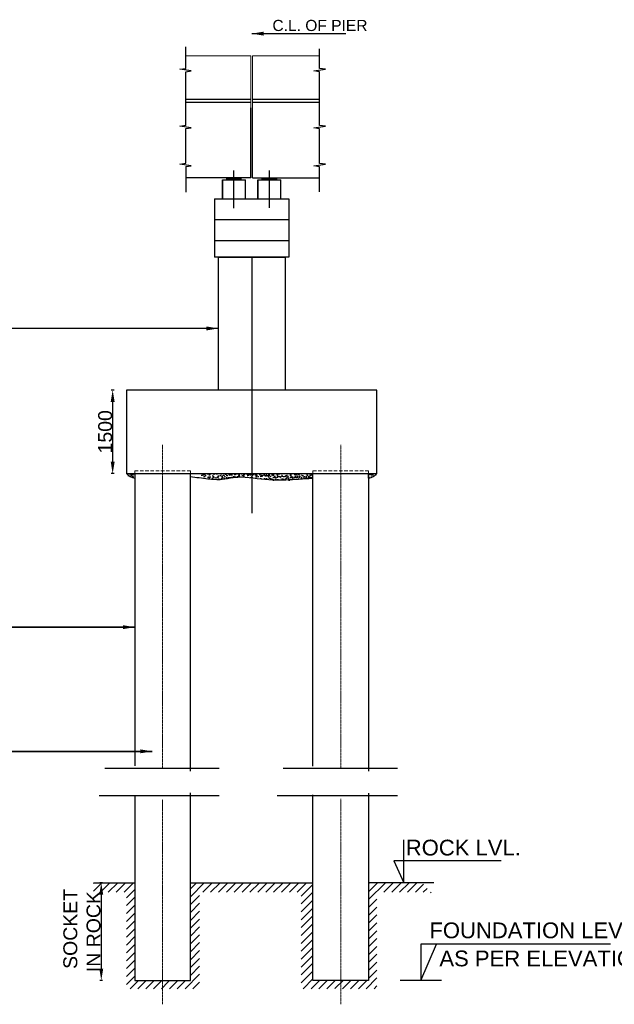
# Model space of a CAD drawing. Header units: inches. Extents: x 4599583 to 28059683, y 2538860 to 28133222499.
# Tile 5 of 89: x 14135288 to 14178010, y 2601718 to 2672427. Entities that reach past the tile are written whole.
import ezdxf

# ---------------------------------------------------------------- set-up
doc = ezdxf.new("R2010")
doc.units = ezdxf.units.IN
doc.header["$MEASUREMENT"] = 0
doc.linetypes.add('CENTER', pattern=[2, 1.25, -0.25, 0.25, -0.25])
doc.linetypes.add('HIDDEN', pattern=[0.375, 0.25, -0.125])
for name, color, linetype, lineweight in [('BSTR', 62, 'Continuous', 13), ('CEN', 3, 'CENTER', 13), ('GL', 5, 'Continuous', 30), ('HATCH', 6, 'Continuous', 9), ('PITCH', 8, 'Continuous', 5), ('STEEL', 12, 'Continuous', 35), ('STR', 7, 'Continuous', 25), ('SYM', 8, 'Continuous', 5)]:
    doc.layers.add(name, color=color, linetype=linetype, lineweight=lineweight)
for name, color, linetype in [('CENTER', 3, 'CENTER'), ('CHNGE', 31, 'Continuous'), ('TEX', 6, 'Continuous'), ('text', 7, 'Continuous')]:
    doc.layers.add(name, color=color, linetype=linetype)
doc.layers.add('dim', color=7, linetype='Continuous', plot=False)
doc.styles.add('ROMANS', font='arial.ttf')
doc.linetypes.add('ZIGZAG', pattern='A,0.0001,-0.2,[131,ltypeshp.shx,S=0.2,R=0,X=-0.2,Y=0],-0.4,[131,ltypeshp.shx,S=0.2,R=180,X=0.2,Y=0],-0.2', length=0.8001)
doc.dimstyles.new('ROMANS', dxfattribs={"dimtxt": 1000, "dimasz": 850, "dimexe": 100, "dimexo": 100, "dimgap": 25, "dimtad": 1, "dimdec": 0, "dimzin": 9, "dimdsep": 46, "dimtxsty": 'ROMANS', "dimcen": 325, "dimclrd": 4, "dimclre": 4, "dimclrt": 6, "dimadec": 0, "dimazin": 0, "dimtfac": 1, "dimtdec": 0, "dimtmove": 0, "dimatfit": 3, "dimfxl": 1, "dimtolj": 1, "dimtzin": 9, "dimarcsym": 0})
pattern_1 = [(45, (13763737.87, 2297465.47), (-282.83988, 282.83988), [])]

# ---------------------------------------------------------------- blocks, each defined once
blk = doc.blocks.new('*D251')
at = {"layer": 'Defpoints', "color": 0, "transparency": 16777216}
for p in [(14141969, 2645832), (14142959, 2645832), (14142959, 2639833)]:
    blk.add_point(p, dxfattribs=at)
at = {"layer": 'STR', "color": 0, "lineweight": -2, "transparency": 16777216}
for p, q in [((14142069, 2645832), (14141869, 2645832)), ((14141969, 2640683), (14141969, 2644982)), ((14142069, 2639833), (14141869, 2639833))]:
    blk.add_line(p, q, dxfattribs=at)
at = {"layer": 'STR', "color": 0, "transparency": 16777216}
for points in [[(14141828, 2644982), (14142111, 2644982), (14141969, 2645832)], [(14141828, 2640683), (14142111, 2640683), (14141969, 2639833)]]:
    blk.add_solid(points, dxfattribs=at)
at = {"layer": 'STR', "color": 6, "transparency": 16777216, "insert": (14141434, 2642832), "char_height": 1000, "attachment_point": 5, "rotation": 90, "style": 'ROMANS'}
blk.add_mtext('\\A1;{\\C256;1500}', dxfattribs=at)
blk = doc.blocks.new('*D253')
at = {"layer": 'Defpoints', "color": 0, "transparency": 16777216}
for p in [(14143559, 2610438), (14141149, 2603438), (14143559, 2603438)]:
    blk.add_point(p, dxfattribs=at)
at = {"layer": 'STR', "color": 0, "lineweight": -2, "transparency": 16777216}
for p, q in [((14141249, 2610438), (14141049, 2610438)), ((14141149, 2609588), (14141149, 2604288)), ((14141249, 2603438), (14141049, 2603438))]:
    blk.add_line(p, q, dxfattribs=at)
at = {"layer": 'STR', "color": 0, "transparency": 16777216}
for points in [[(14141008, 2609588), (14141291, 2609588), (14141149, 2610438)], [(14141008, 2604288), (14141291, 2604288), (14141149, 2603438)]]:
    blk.add_solid(points, dxfattribs=at)
at = {"layer": 'STR', "color": 6, "transparency": 16777216, "insert": (14139765, 2606938), "char_height": 1000, "attachment_point": 5, "rotation": 90, "style": 'ROMANS'}
blk.add_mtext('\\A1;{\\C256; SOCKET \\PIN ROCK}', dxfattribs=at)

msp = doc.modelspace()

# ---------------------------------------------------------------- hatches: boundary and pattern name
at = {"layer": 'HATCH', "lineweight": 25, "ltscale": 0.5}
h = msp.add_hatch(dxfattribs=at)
h.set_pattern_fill('ANGLE', color=0, scale=6, style=0)
h.set_pattern_definition([(180, (17681299.05, 456883.28), (0, 41.91), [30.48, -11.43]), (90, (17681299.05, 456883.28), (41.91, 3e-15), [30.48, -11.43])])
h.paths.add_polyline_path([(14150159.183, 2661073.499), (14150684.184, 2661073.499), (14150684.184, 2660917.499), (14150159.183, 2660917.499)])
h.paths.add_polyline_path([(14150684.184, 2661073.499), (14151209.185, 2661073.499), (14151209.185, 2660917.499), (14150684.184, 2660917.499)])
h = msp.add_hatch(dxfattribs=at)
h.set_pattern_fill('ANGLE', color=0, scale=6, style=0)
h.set_pattern_definition([(180, (17681599.05, 456883.28), (0, 41.91), [30.48, -11.43]), (90, (17681599.05, 456883.28), (41.91, 3e-15), [30.48, -11.43])])
h.paths.add_polyline_path([(14153759.183, 2661073.499), (14153234.182, 2661073.499), (14153234.182, 2660917.499), (14153759.183, 2660917.499)])
h.paths.add_polyline_path([(14153234.182, 2661073.499), (14152709.181, 2661073.499), (14152709.181, 2660917.499), (14153234.182, 2660917.499)])
at = {"layer": 'STEEL', "lineweight": 25}
h = msp.add_hatch(dxfattribs=at)
h.set_pattern_fill('AR-CONC', color=0, scale=59.9994, style=0)
h.set_pattern_definition([(50, (13764937.86, 2299031.2), (430.3518, -37.6509), [44.99955, -494.99505]), (355, (13764937.86, 2299031.2), (-83.24997, 451.31077), [35.99964, -395.99604]), (100.4514, (13764973.7, 2299028.06), (347.10216, 413.6596), [38.24373, -420.68106]), (46.1842, (13764937.86, 2299151.2), (640.3382, -99.3104), [67.4993, -742.4926]), (96.6356, (13764991.2, 2299142.9), (560.792, 584.4649), [57.3656, -631.0215]), (351.1842, (13764937.86, 2299151.2), (560.7916, 584.4653), [53.9995, -593.9941]), (21, (13764997.86, 2299121.2), (358.14065, -241.56892), [44.99955, -494.99505]), (326, (13764997.86, 2299121.2), (145.98774, 435.08568), [35.99964, -395.99604]), (71.4514, (13765027.7, 2299101.07), (504.12854, 193.51636), [38.24373, -420.68106]), (37.5, (13764937.86, 2299031.2), (7.29584, 199.734315), [0, -391.19609, 0, -401.99598, 0, -397.49602]), (7.5, (13764937.86, 2299031.2), (157.84014, 236.64466), [0, -229.19771, 0, -382.19618, 0, -151.49848]), (327.5, (13764804.06, 2299031.2), (320.29026, -13.53279), [0, -149.9985, 0, -467.99532, 0, -620.99379]), (317.5, (13764744.06, 2299031.2), (349.9082, 60.06239), [0, -194.99805, 0, -310.7969, 0, -440.99559])])
h.paths.add_polyline_path([(14143559.267, 2639832.506), (14142959.273, 2639832.506, 0.197566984), (14143559.267, 2639512.509)])
h = msp.add_hatch(dxfattribs=at)
h.set_pattern_fill('AR-CONC', color=0, scale=59.9994, style=0)
h.set_pattern_definition([(50, (16794249.77, 2927190.3), (430.351806, -37.650904), [44.99955, -494.99505]), (355, (16794249.77, 2927190.3), (-83.24997, 451.31077), [35.99964, -395.99604]), (100.4514, (16794285.63, 2927187.15), (347.10216, 413.65959), [38.24373, -420.68106]), (46.1842, (16794249.77, 2927310.3), (640.33823, -99.31042), [67.49932, -742.49257]), (96.6356, (16794303.1, 2927302), (560.79202, 584.46488), [57.3656, -631.02149]), (351.1842, (16794249.8, 2927310.3), (560.79156, 584.46532), [53.99946, -593.99406]), (21, (16794309.77, 2927280.3), (358.14065, -241.56892), [44.99955, -494.99505]), (326, (16794309.77, 2927280.3), (145.98774, 435.085676), [35.99964, -395.99604]), (71.4514, (16794339.6, 2927260.16), (504.128536, 193.51636), [38.24373, -420.68106]), (37.5, (16794249.77, 2927190.29), (7.29584, 199.734315), [0, -391.196088, 0, -401.99598, 0, -397.496025]), (7.5, (16794249.77, 2927190.3), (157.840144, 236.64466), [0, -229.197708, 0, -382.196178, 0, -151.498485]), (327.5, (16794115.97, 2927190.29), (320.290259, -13.532788), [0, -149.9985, 0, -467.99532, 0, -620.99379]), (317.5, (16794055.97, 2927190.3), (349.908202, 60.06239), [0, -194.99805, 0, -310.796892, 0, -440.99559])])
edge = h.paths.add_edge_path()
edge.add_line((14151959.183, 2639832.506), (14148359.219, 2639832.506))
edge.add_line((14148359.219, 2639832.506), (14148359.219, 2639618.353))
edge.add_spline(control_points=[(14148359.219, 2639618.353), (14148509.53, 2639560.508), (14148975.266, 2639381.633), (14149767.969, 2639384.264), (14150798.491, 2639624.395), (14151513.119, 2639586.189), (14151959.183, 2639539.044)], knot_values=[0.674050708, 0.674050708, 0.674050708, 0.674050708, 120.996110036, 373.42191176, 577.886559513, 911.963916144, 911.963916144, 911.963916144, 911.963916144], degree=3, periodic=0)
edge.add_line((14151959.183, 2639539.044), (14151959.183, 2639832.506))
edge = h.paths.add_edge_path()
edge.add_spline(control_points=[(14151959.183, 2639539.044), (14152275.949, 2639505.565), (14153349.703, 2639352.675), (14154565.765, 2639277.749), (14155428.534, 2639481.642), (14155862.895, 2639474.283)], knot_values=[911.963916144, 911.963916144, 911.963916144, 911.963916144, 1149.204394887, 1712.636086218, 1813.149954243, 1813.149954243, 1813.149954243, 1813.149954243], degree=3, periodic=0)
edge.add_line((14156359.139, 2639512.509), (14156359.139, 2639832.506))
edge.add_line((14156359.139, 2639832.506), (14151959.183, 2639832.506))
edge.add_line((14151959.183, 2639832.506), (14151959.183, 2639539.044))
h = msp.add_hatch(dxfattribs=at)
h.set_pattern_fill('AR-CONC', color=0, scale=59.9994, style=0)
h.set_pattern_definition([(50, (16794249.77, 2927190.3), (430.351806, -37.650904), [44.99955, -494.99505]), (355, (16794249.77, 2927190.3), (-83.24997, 451.31077), [35.99964, -395.99604]), (100.4514, (16794285.63, 2927187.15), (347.10216, 413.65959), [38.24373, -420.68106]), (46.1842, (16794249.77, 2927310.3), (640.33823, -99.31042), [67.49932, -742.49257]), (96.6356, (16794303.1, 2927302), (560.79202, 584.46488), [57.3656, -631.02149]), (351.1842, (16794249.8, 2927310.3), (560.79156, 584.46532), [53.99946, -593.99406]), (21, (16794309.77, 2927280.3), (358.14065, -241.56892), [44.99955, -494.99505]), (326, (16794309.77, 2927280.3), (145.98774, 435.085676), [35.99964, -395.99604]), (71.4514, (16794339.6, 2927260.16), (504.128536, 193.51636), [38.24373, -420.68106]), (37.5, (16794249.77, 2927190.29), (7.29584, 199.734315), [0, -391.196088, 0, -401.99598, 0, -397.496025]), (7.5, (16794249.77, 2927190.3), (157.840144, 236.64466), [0, -229.197708, 0, -382.196178, 0, -151.498485]), (327.5, (16794115.97, 2927190.29), (320.290259, -13.532788), [0, -149.9985, 0, -467.99532, 0, -620.99379]), (317.5, (16794055.97, 2927190.3), (349.908202, 60.06239), [0, -194.99805, 0, -310.796892, 0, -440.99559])])
h.paths.add_polyline_path([(14160359.099, 2639832.506), (14160959.093, 2639832.506, -0.197566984), (14160359.099, 2639512.509)])
at = {"layer": 'SYM'}
h = msp.add_hatch(dxfattribs=at)
h.set_pattern_fill('ANSI31', color=0, scale=3199.968, style=0)
h.set_pattern_definition(pattern_1)
h.paths.add_polyline_path([(14143559.267, 2603437.87), (14143559.267, 2610437.8), (14140592.74, 2610437.8), (14140592.74, 2609761.153), (14142959.273, 2609761.153), (14142959.273, 2602837.876), (14145959.243, 2602837.876), (14145959.243, 2603437.87)])
h.paths.add_polyline_path([(14160959.093, 2602837.876), (14160959.093, 2609761.153), (14165047.949, 2609761.153), (14165047.949, 2609437.81), (14164233.237, 2610437.8), (14160359.099, 2610437.8), (14160359.099, 2603437.87), (14157959.123, 2603437.87), (14157959.123, 2602837.876)])
h = msp.add_hatch(dxfattribs=at)
h.set_pattern_fill('ANSI31', color=0, scale=3199.968, style=0)
h.set_pattern_definition(pattern_1)
h.paths.add_polyline_path([(14147559.227, 2610437.8), (14147559.227, 2603437.87), (14145959.243, 2603437.87), (14145959.243, 2602837.876), (14148218.367, 2602837.876), (14148218.367, 2609761.153), (14155521.123, 2609761.153), (14155521.123, 2602837.876), (14157959.123, 2602837.876), (14157959.123, 2603437.87), (14156359.139, 2603437.87), (14156359.139, 2610437.8)])

# ---------------------------------------------------------------- linework, layer by layer
at = {"ltscale": 800}
for p, q in [((14147216.148, 2668919.507), (14147216.148, 2670467.46)), ((14160359.099, 2639512.509), (14160359.099, 2639832.506))]:
    msp.add_line(p, q, dxfattribs=at)
at = {"color": 0}
for p, q in [((14146793.044, 2668865.228), (14147216.148, 2668919.507)), ((14147618.396, 2668743.873), (14146793.044, 2668865.228)), ((14147216.148, 2668683.355), (14147618.396, 2668743.873)), ((14156433.438, 2668743.873), (14157258.79, 2668865.228)), ((14156835.686, 2668683.355), (14156433.438, 2668743.873)), ((14157258.79, 2668865.228), (14156835.686, 2668919.507)), ((14151899.183, 2661073.499), (14151899.183, 2666098.207)), ((14152019.183, 2661073.499), (14152019.183, 2666098.207)), ((14146793.044, 2664784.145), (14147216.148, 2664845.528)), ((14147618.396, 2664662.79), (14146793.044, 2664784.145)), ((14147216.148, 2664613.469), (14147618.396, 2664662.79)), ((14156433.438, 2664656.366), (14157258.79, 2664777.721)), ((14156835.686, 2664595.848), (14156433.438, 2664656.366)), ((14157258.79, 2664777.721), (14156835.686, 2664832)), ((14146793.044, 2662057.433), (14147216.148, 2662118.815)), ((14147618.396, 2661936.078), (14146793.044, 2662057.433)), ((14147216.148, 2661886.757), (14147618.396, 2661936.078)), ((14156433.438, 2661929.654), (14157258.79, 2662051.009)), ((14156835.686, 2661869.136), (14156433.438, 2661929.654)), ((14157258.79, 2662051.009), (14156835.686, 2662105.288)), ((14151899.183, 2661073.499), (14147216.148, 2661073.499)), ((14140592.74, 2610437.8), (14143559.267, 2610437.8)), ((14165047.949, 2610437.8), (14160359.099, 2610437.8))]:
    msp.add_line(p, q, dxfattribs=at)
at = {"color": 0, "ltscale": 800}
for p, q in [((14147216.148, 2666728.207), (14151899.183, 2666728.207)), ((14147216.148, 2666503.207), (14151899.183, 2666503.207)), ((14152019.183, 2666728.207), (14156835.686, 2666728.207)), ((14152019.183, 2666503.207), (14156835.686, 2666503.207)), ((14149289.183, 2659573.497), (14149289.183, 2655379.205)), ((14154629.183, 2659573.497), (14154629.183, 2655379.205)), ((14149289.183, 2658079.451), (14154629.183, 2658079.451))]:
    msp.add_line(p, q, dxfattribs=at)
at = {"color": 7, "ltscale": 800}
for p, q in [((14149859.183, 2660917.499), (14149859.183, 2659573.497)), ((14151509.185, 2659573.497), (14151509.185, 2660917.499)), ((14152409.181, 2660917.499), (14152409.181, 2659573.497)), ((14154059.183, 2659573.497), (14154059.183, 2660917.499)), ((14149289.183, 2659573.497), (14154629.183, 2659573.497))]:
    msp.add_line(p, q, dxfattribs=at)
at = {"color": 0, "linetype": 'ZIGZAG', "ltscale": 1500}
for p, q in [((14141406.478, 2618679.815), (14149622.631, 2618679.815)), ((14154206.35, 2618679.815), (14162422.503, 2618679.815)), ((14140997.573, 2616725.016), (14149622.631, 2616725.016)), ((14153797.445, 2616725.016), (14162422.503, 2616725.016))]:
    msp.add_line(p, q, dxfattribs=at)
at = {"layer": 'BSTR', "color": 0, "linetype": 'HIDDEN', "ltscale": 1000}
for points in [[(14143559.267, 2640032.504), (14147559.227, 2640032.504), (14147559.227, 2639832.506), (14143559.267, 2639832.506)], [(14156359.139, 2640032.504), (14160359.099, 2640032.504), (14160359.099, 2639832.506), (14156359.139, 2639832.506)]]:
    msp.add_lwpolyline(points, close=True, dxfattribs=at)
at = {"layer": 'CEN', "color": 0, "ltscale": 40}
for p, q in [((14145559.247, 2618722.257), (14145559.247, 2641902.961)), ((14158359.119, 2618722.043), (14158359.119, 2641902.961)), ((14145559.247, 2601718.053), (14145559.247, 2616425.964)), ((14158359.119, 2601718.053), (14158359.119, 2616467.19))]:
    msp.add_line(p, q, dxfattribs=at)
at = {"layer": 'CENTER', "color": 0, "linetype": 'ByBlock', "ltscale": 25}
for p, q in [((14150684.184, 2658881.413), (14150684.184, 2661602.908)), ((14153234.182, 2658916.073), (14153234.182, 2661604.108))]:
    msp.add_line(p, q, dxfattribs=at)
at = {"layer": 'CHNGE', "color": 0, "ltscale": 800}
for p, q in [((14147216.148, 2661886.757), (14147216.148, 2661073.499)), ((14147216.148, 2661073.499), (14147216.148, 2660036.732)), ((14149859.183, 2660917.499), (14151509.185, 2660917.499)), ((14152019.183, 2661073.499), (14156835.686, 2661073.499)), ((14152409.181, 2660917.499), (14154059.183, 2660917.499))]:
    msp.add_line(p, q, dxfattribs=at)
at = {"layer": 'dim', "color": 0, "linetype": 'ByBlock'}
for p, q in [((14149859.183, 2659573.497), (14149859.183, 2660917.499)), ((14151509.185, 2659573.497), (14151509.185, 2660917.499)), ((14152409.181, 2659573.497), (14152409.181, 2660917.499)), ((14154059.183, 2659573.497), (14154059.183, 2660917.499)), ((14149559.183, 2659573.497), (14154359.183, 2659573.497))]:
    msp.add_line(p, q, dxfattribs=at)
at = {"layer": 'dim', "color": 0}
for p, q in [((14151209.185, 2660917.499), (14151209.185, 2661073.499)), ((14152709.181, 2660917.499), (14152709.181, 2661073.499)), ((14153759.183, 2660917.499), (14153759.183, 2661073.499))]:
    msp.add_line(p, q, dxfattribs=at)
at = {"layer": 'GL', "color": 0}
for p, q in [((14156835.686, 2668919.507), (14156835.686, 2670340.715)), ((14147216.148, 2664832), (14147216.148, 2668683.355)), ((14156835.686, 2664832), (14156835.686, 2668683.355)), ((14147216.148, 2664845.528), (14147216.148, 2666532.464)), ((14147216.148, 2662118.815), (14147216.148, 2664613.469)), ((14156835.686, 2662105.288), (14156835.686, 2664595.848)), ((14156835.686, 2660053.014), (14156835.686, 2661869.136))]:
    msp.add_line(p, q, dxfattribs=at)
at = {"layer": 'PITCH', "color": 0}
for p, q in [((14151899.183, 2669842.207), (14147216.148, 2669842.207)), ((14151899.183, 2666098.207), (14151899.183, 2669842.207)), ((14152019.183, 2669842.207), (14156835.686, 2669842.207)), ((14152019.183, 2666098.207), (14152019.183, 2669842.207))]:
    msp.add_line(p, q, dxfattribs=at)
at = {"layer": 'STEEL', "color": 0, "lineweight": 25}
for centre, start, end in [((14143648.387, 2640402.102), 219.57585301, 264.27917328), ((14160269.979, 2640402.102), 275.72082672, 320.42414699)]:
    msp.add_arc(centre, 894.045, start, end, dxfattribs=at)
msp.add_spline([(14147556.701, 2639619.325), (14148815.018, 2639463.843), (14149824.008, 2639426.187), (14150631.495, 2639555.971), (14152912.845, 2639422.541), (14155166.547, 2639425.846), (14156359.139, 2639512.509)], degree=3, dxfattribs=at)
at = {"layer": 'STR', "color": 0}
msp.add_line((14147559.227, 2610437.8), (14156359.139, 2610437.8), dxfattribs=at)
at = {"layer": 'STR', "color": 0, "ltscale": 1000}
msp.add_lwpolyline([(14160959.093, 2645832.434), (14142959.273, 2645832.434), (14142959.273, 2639832.506), (14160959.093, 2639832.506)], close=True, dxfattribs=at)
at = {"layer": 'STR', "color": 0}
for points in [[(14143559.267, 2639832.506), (14143559.267, 2618839.315)], [(14147559.227, 2618454.392), (14147559.227, 2639832.506)], [(14156359.139, 2618826.498), (14156359.139, 2639832.506)], [(14160359.099, 2639832.506), (14160359.099, 2618455.46)], [(14143559.267, 2616725.016), (14143559.267, 2603437.87), (14147559.227, 2603437.87), (14147559.227, 2616902.952)], [(14160359.099, 2616869.843), (14160359.099, 2603437.87), (14156359.139, 2603437.87), (14156359.139, 2616769.66)]]:
    msp.add_lwpolyline(points, dxfattribs=at)
at = {"layer": 'TEX', "color": 0}
for p, q in [((14149289.183, 2656579.205), (14154629.183, 2656579.205)), ((14154629.183, 2655379.205), (14149289.183, 2655379.205)), ((14149559.183, 2655379.205), (14154359.183, 2655379.205))]:
    msp.add_line(p, q, dxfattribs=at)
at = {"layer": 'TEX', "color": 0, "linetype": 'ByBlock'}
for p, q in [((14149559.183, 2655379.205), (14149559.183, 2645832.434)), ((14154359.183, 2655379.205), (14154359.183, 2645832.434))]:
    msp.add_line(p, q, dxfattribs=at)
at = {"layer": 'TEX', "color": 0, "linetype": 'ByBlock', "ltscale": 50}
msp.add_line((14151959.183, 2655379.205), (14151959.183, 2636998.499), dxfattribs=at)
at = {"layer": 'text', "color": 0, "ltscale": 200}
for p, q in [((14164114.737, 2606028.112), (14164114.737, 2603437.87)), ((14164114.737, 2603437.87), (14165235.597, 2606028.112)), ((14177737.141, 2606028.112), (14164114.737, 2606028.112)), ((14165604.055, 2603437.87), (14162625.42, 2603437.87))]:
    msp.add_line(p, q, dxfattribs=at)
at = {"layer": 'text', "color": 0}
msp.add_lwpolyline([(14169884.278, 2612014.993), (14162176.957, 2612014.993), (14162881.83, 2610437.8), (14162881.83, 2613524.5)], dxfattribs=at)

# ---------------------------------------------------------------- texts
at = {"layer": 'text', "color": 0, "style": 'ROMANS'}
for s, height, p in [('C.L. OF PIER', 800, (14153446.478, 2671612.75)), ('ROCK LVL.', 1133.322, (14163027.953, 2612405.732)), ('FOUNDATION LEVEL', 1133.322, (14164725.859, 2606463.993)), ('AS PER ELEVATION', 1133.322, (14165441.888, 2604445.027))]:
    msp.add_text(s, height=height, dxfattribs=at).set_placement(p)

# ---------------------------------------------------------------- dimensions: what is measured, and where the dimension line sits
at = {"layer": 'STR', "color": 0}
dim = msp.add_linear_dim(base=(14141969.407, 2645832.434), p1=(14142959.273, 2639832.506), p2=(14142959.273, 2645832.434), angle=90, text='{\\C256;1500}', dimstyle='ROMANS', override={"dimlfac": 0.25, "dimclrd": 0, "dimclre": 0, "dimtmove": 1, "dimfxl": 100, "dimfxlon": 1}, dxfattribs=at)
dim.commit()
dim.dimension.update_dxf_attribs({"geometry": '*D251', "text_midpoint": (14141433.834, 2642832.47)})
dim = msp.add_linear_dim(base=(14141149.221, 2603437.87), p1=(14143559.267, 2610437.8), p2=(14143559.267, 2603437.87), angle=90, text='{\\C256; SOCKET \\PIN ROCK}', dimstyle='ROMANS', override={"dimlfac": 0.25, "dimclrd": 0, "dimclre": 0, "dimtmove": 1, "dimfxl": 100, "dimfxlon": 1}, dxfattribs=at)
dim.commit()
dim.dimension.update_dxf_attribs({"geometry": '*D253', "text_midpoint": (14141149.221, 2606937.835), "dimtype": 160})

# ---------------------------------------------------------------- leaders
at = {"color": 0, "ltscale": 800}
for points in [[(14149559.183, 2650254.169), (14096087.784, 2650260.52)], [(14143559.267, 2628801.658), (14103172.598, 2628801.658)], [(14101611.123, 2619884.495), (14144812.211, 2619884.495)], [(14144812.211, 2619884.495), (14102826.63, 2619884.495)]]:
    msp.add_leader(points, dimstyle='ROMANS', override={"dimclrd": 256, "dimclre": 256, "dimtmove": 1}, dxfattribs=at)
at = {"layer": 'dim', "color": 0}
for points in [[(14151959.183, 2671424.268), (14158714.635, 2671424.268)], [(14149559.183, 2650254.169), (14104488.464, 2650254.169)]]:
    msp.add_leader(points, dimstyle='ROMANS', override={"dimtxt": 550, "dimasz": 852, "dimgap": 250, "dimlfac": 0.4, "dimclrd": 256, "dimlwe": 5}, dxfattribs=at)
at = {"layer": 'STR', "color": 0}
msp.add_leader([(14103165.765, 2628801.658), (14143559.267, 2628801.658)], dimstyle='ROMANS', override={"dimgap": 300, "dimtad": 0, "dimfxl": 100, "dimfxlon": 1}, dxfattribs=at)

doc.saveas('drawing.dxf')
